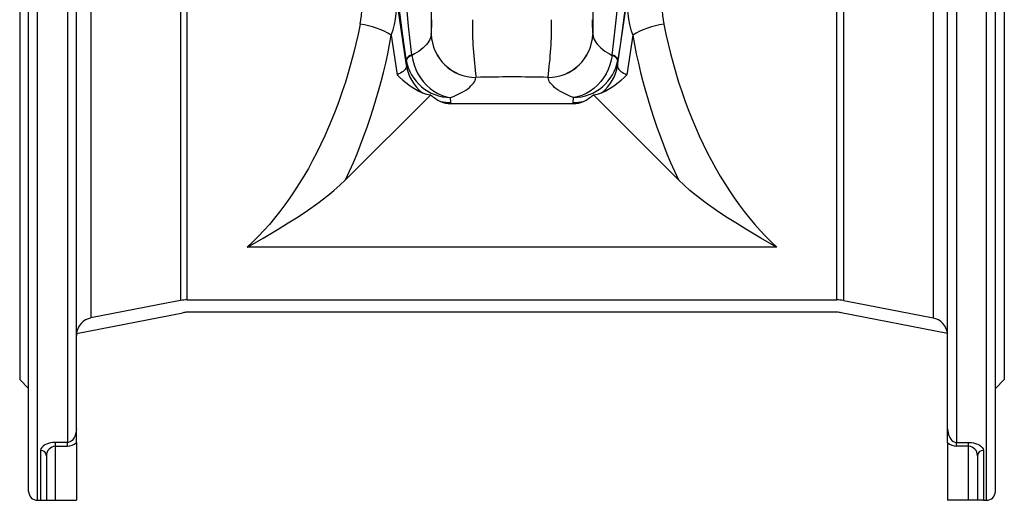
# Model space of a CAD drawing. Extents: x -18 to 1219, y -111 to 1865.
# Tile 2 of 6: x 22 to 352, y 544 to 705. Entities that reach past the tile are written whole.
import ezdxf

# ---------------------------------------------------------------- set-up
doc = ezdxf.new("R2010")
doc.units = 0
doc.layers.get('0').update_dxf_attribs({"linetype": 'CONTINUOUS'})

msp = doc.modelspace()

# ---------------------------------------------------------------- linework, layer by layer
at = {"color": 7, "linetype": 'CONTINUOUS'}
for p, q in [((25.36, 546.52), (25.36, 940.52)), ((349.36, 546.52), (349.36, 940.52)), ((41.36, 567.52), (41.36, 940.43)), ((333.36, 567.52), (333.36, 940.43)), ((160.29, 929.98), (160.29, 699.65)), ((214.42, 929.98), (214.42, 699.65)), ((22.36, 903.02), (22.36, 584.02)), ((352.36, 903.02), (352.36, 584.02)), ((46.21, 882.45), (46.21, 604.6)), ((328.5, 882.45), (328.5, 604.6)), ((76.24, 876.61), (76.24, 610.44)), ((78.53, 610.66), (78.53, 876.39)), ((296.19, 610.66), (296.19, 876.39)), ((298.48, 876.61), (298.48, 610.44)), ((28.36, 543.52), (28.36, 742.03)), ((38.36, 742.03), (38.36, 562.92)), ((336.36, 742.03), (336.36, 562.92)), ((346.36, 543.52), (346.36, 742.03)), ((151.99, 689.2), (148.4, 713.98)), ((222.73, 689.2), (226.32, 713.98)), ((160.3, 699.69), (160.29, 699.65)), ((214.42, 699.69), (214.42, 699.65)), ((146.91, 699.38), (148.83, 686.09)), ((227.81, 699.38), (225.88, 686.09)), ((151.83, 691.27), (151.87, 691.01)), ((151.83, 691.27), (151.99, 689.2)), ((153.79, 692.58), (153.78, 692.66)), ((220.93, 692.58), (220.94, 692.66)), ((222.88, 691.27), (222.73, 689.2)), ((222.88, 691.27), (222.84, 691.01)), ((175.28, 685.17), (175.29, 685.2)), ((199.44, 685.17), (199.43, 685.2)), ((160.1, 679.42), (131.57, 650.89)), ((166.84, 676.8), (166.72, 678.45)), ((207.88, 676.8), (208, 678.45)), ((214.62, 679.42), (243.15, 650.89)), ((207.88, 676.4), (166.84, 676.4)), ((276.09, 628.34), (98.63, 628.34)), ((78.53, 610.66), (296.19, 610.66)), ((41.41, 599.46), (77, 606.38)), ((296.19, 606.52), (78.53, 606.52)), ((333.31, 599.46), (297.72, 606.38)), ((22.36, 584.02), (25.36, 581.02)), ((349.36, 581.02), (352.36, 584.02)), ((41.36, 562.91), (41.36, 567.52)), ((333.36, 562.91), (333.36, 567.52)), ((38.36, 562.92), (34.36, 562.92)), ((34.36, 561.63), (34.36, 562.92)), ((34.36, 561.63), (38.36, 561.63)), ((34.36, 543.52), (34.36, 561.63)), ((38.36, 561.63), (38.36, 562.92)), ((41.36, 562.91), (41.36, 543.52)), ((333.36, 562.91), (333.36, 543.52)), ((336.36, 562.92), (340.36, 562.92)), ((336.36, 561.63), (336.36, 562.92)), ((340.36, 561.63), (336.36, 561.63)), ((340.36, 561.63), (340.36, 562.92)), ((340.36, 543.52), (340.36, 561.63)), ((29.36, 560.26), (29.36, 543.52)), ((31.36, 558.43), (31.36, 543.52)), ((343.36, 558.43), (343.36, 543.52)), ((345.36, 560.26), (345.36, 543.52)), ((28.36, 543.52), (29.36, 543.52)), ((29.36, 543.52), (31.29, 543.52)), ((31.36, 543.52), (34.36, 543.52)), ((34.36, 543.52), (41.36, 543.52)), ((340.36, 543.52), (333.36, 543.52)), ((343.36, 543.52), (340.36, 543.52)), ((345.36, 543.52), (343.43, 543.52)), ((345.36, 543.52), (346.36, 543.52))]:
    msp.add_line(p, q, dxfattribs=at)
for points in [[(153.78, 692.66), (153.26, 697.42), (152.72, 702.34), (152.17, 707.42), (151.59, 712.66), (151.01, 718.05), (150.4, 723.59), (149.78, 729.28), (149.15, 735.11), (148.5, 741.08), (147.84, 747.19), (147.16, 753.42), (146.47, 759.78), (145.77, 766.26)], [(220.94, 692.66), (221.46, 697.42), (222, 702.34), (222.55, 707.42), (223.12, 712.66), (223.71, 718.05), (224.31, 723.59), (224.93, 729.28), (225.57, 735.11), (226.22, 741.08), (226.88, 747.19), (227.56, 753.42), (228.25, 759.78), (228.95, 766.26)], [(141.32, 764.87), (142.24, 758.39), (143.15, 752.03), (144.03, 745.8), (144.9, 739.69), (145.76, 733.72), (146.59, 727.89), (147.4, 722.2), (148.19, 716.66), (148.96, 711.27), (149.72, 706.03), (150.44, 700.95), (151.15, 696.03), (151.83, 691.27)], [(233.4, 764.87), (232.48, 758.39), (231.57, 752.03), (230.68, 745.8), (229.81, 739.69), (228.96, 733.72), (228.13, 727.89), (227.32, 722.2), (226.52, 716.66), (225.75, 711.27), (225, 706.03), (224.27, 700.95), (223.57, 696.03), (222.88, 691.27)], [(136.51, 703.04), (135.82, 699.71), (135.06, 696.42), (134.25, 693.16), (133.39, 689.93), (132.48, 686.74), (131.51, 683.59), (130.49, 680.49), (129.42, 677.42), (128.29, 674.4), (127.12, 671.43), (125.9, 668.51), (124.64, 665.65), (123.32, 662.83), (121.96, 660.07), (120.55, 657.37), (119.1, 654.73), (117.61, 652.16), (116.07, 649.64), (114.49, 647.19), (112.87, 644.81), (111.22, 642.49), (109.52, 640.25), (107.79, 638.08), (106.03, 635.98), (104.22, 633.95), (102.39, 632.01), (100.53, 630.14), (98.63, 628.34)], [(238.2, 703.04), (238.9, 699.71), (239.66, 696.42), (240.46, 693.16), (241.33, 689.93), (242.24, 686.74), (243.21, 683.59), (244.23, 680.49), (245.3, 677.42), (246.42, 674.4), (247.59, 671.43), (248.81, 668.51), (250.08, 665.65), (251.4, 662.83), (252.76, 660.07), (254.17, 657.37), (255.62, 654.73), (257.11, 652.16), (258.65, 649.64), (260.22, 647.19), (261.84, 644.81), (263.5, 642.49), (265.19, 640.25), (266.92, 638.08), (268.69, 635.98), (270.49, 633.95), (272.33, 632.01), (274.19, 630.14), (276.09, 628.34)], [(160.29, 699.65), (160.19, 699.07), (160.03, 698.48), (159.79, 697.9), (159.48, 697.33), (159.1, 696.76), (158.66, 696.2), (158.16, 695.64), (157.58, 695.1), (156.95, 694.57), (156.25, 694.05), (155.49, 693.54), (154.67, 693.05), (153.79, 692.58)], [(214.42, 699.65), (214.52, 699.07), (214.69, 698.48), (214.93, 697.9), (215.24, 697.33), (215.61, 696.76), (216.05, 696.2), (216.56, 695.64), (217.13, 695.1), (217.77, 694.57), (218.47, 694.05), (219.23, 693.54), (220.05, 693.05), (220.93, 692.58)], [(153.79, 692.58), (154.09, 690.99), (154.53, 689.41), (155.12, 687.88), (155.83, 686.44), (156.67, 685.06), (157.63, 683.78), (158.71, 682.59), (159.89, 681.52), (161.15, 680.59), (162.53, 679.79), (163.98, 679.15), (165.46, 678.69), (166.69, 678.45), (166.72, 678.45)], [(220.93, 692.58), (220.63, 690.99), (220.18, 689.41), (219.6, 687.88), (218.89, 686.44), (218.04, 685.06), (217.09, 683.78), (216.01, 682.59), (214.83, 681.52), (213.57, 680.59), (212.18, 679.79), (210.74, 679.15), (209.25, 678.69), (208.02, 678.45), (208, 678.45)], [(151.99, 689.2), (151.98, 688.85), (151.9, 688.51), (151.76, 688.17), (151.54, 687.85), (151.26, 687.53), (150.9, 687.22), (150.48, 686.92), (150, 686.63), (149.45, 686.36), (148.83, 686.09)], [(222.73, 689.2), (222.74, 688.85), (222.81, 688.51), (222.96, 688.17), (223.18, 687.85), (223.46, 687.53), (223.81, 687.22), (224.23, 686.92), (224.72, 686.63), (225.27, 686.36), (225.88, 686.09)], [(166.72, 678.45), (167.72, 678.85), (168.67, 679.25), (169.56, 679.67), (170.39, 680.1), (171.15, 680.53), (171.86, 680.97), (172.5, 681.42), (173.08, 681.87), (173.6, 682.33), (174.04, 682.79), (174.43, 683.26), (174.74, 683.73), (174.99, 684.21), (175.17, 684.69), (175.28, 685.17)], [(208, 678.45), (207, 678.85), (206.05, 679.25), (205.16, 679.67), (204.33, 680.1), (203.56, 680.53), (202.86, 680.97), (202.21, 681.42), (201.64, 681.87), (201.12, 682.33), (200.67, 682.79), (200.29, 683.26), (199.98, 683.73), (199.73, 684.21), (199.55, 684.69), (199.44, 685.17)], [(166.84, 676.4), (166.85, 676.6), (166.84, 676.8)], [(207.88, 676.4), (207.87, 676.6), (207.88, 676.8)], [(98.63, 628.34), (98.68, 628.37), (103.91, 631.36), (109.03, 634.4), (112.37, 636.45), (115.64, 638.54), (118.82, 640.66), (122.3, 643.11), (125.6, 645.63), (127.7, 647.35), (129.7, 649.1), (131.57, 650.89)], [(276.09, 628.34), (276.03, 628.37), (270.81, 631.36), (265.69, 634.4), (262.34, 636.45), (259.07, 638.54), (255.89, 640.66), (252.42, 643.11), (249.12, 645.63), (247.01, 647.35), (245.02, 649.1), (243.15, 650.89)], [(76.24, 610.44), (72.14, 609.64), (46.21, 604.6)], [(298.48, 610.44), (302.57, 609.64), (328.5, 604.6)], [(41.36, 567.52), (41.32, 566.79), (41.21, 566.06), (40.98, 565.28), (40.64, 564.52), (40.32, 564.02), (39.9, 563.57), (39.57, 563.31), (39.18, 563.1), (38.58, 562.94), (38.36, 562.92)], [(333.36, 567.52), (333.4, 566.79), (333.51, 566.06), (333.73, 565.28), (334.08, 564.52), (334.4, 564.02), (334.82, 563.57), (335.15, 563.31), (335.54, 563.1), (336.14, 562.94), (336.36, 562.92)], [(34.36, 562.92), (33.83, 562.91), (33.32, 562.86), (32.65, 562.75), (32.03, 562.6), (31.36, 562.37), (30.78, 562.09), (30.19, 561.69), (29.75, 561.26), (29.46, 560.76), (29.36, 560.26)], [(340.36, 562.92), (340.88, 562.91), (341.4, 562.86), (342.07, 562.75), (342.69, 562.6), (343.36, 562.37), (343.93, 562.09), (344.53, 561.69), (344.97, 561.26), (345.26, 560.76), (345.36, 560.26)]]:
    msp.add_lwpolyline(points, dxfattribs=at)
for centre, radius, start, end in [((102.7, 708.97), 34.33, 350.0492, 9.9338), ((119.72, 709.53), 29.02, 339.525, 8.8098), ((255, 709.53), 29.02, 171.1902, 200.475), ((272.02, 708.97), 34.33, 170.0662, 189.9508), ((133.14, 676.84), 26.41, 58.5972, 82.668), ((112, 703.75), 48.47, 355.201, 0.9346), ((313.89, 703.66), 139.82, 179.6418, 187.5866), ((60.83, 703.66), 139.82, 352.4134, 0.3582), ((262.72, 703.75), 48.47, 179.0654, 184.799), ((241.57, 676.84), 26.41, 97.332, 121.4028), ((175.24, 700.12), 14.95, 181.7766, 270.1548), ((175.25, 700.16), 14.95, 181.7766, 270.1548), ((199.47, 700.16), 14.95, 269.8452, 358.2234), ((199.48, 700.12), 14.95, 269.8452, 358.2234), ((-44.27, 733.18), 194.15, 334.9217, 349.9751), ((418.99, 733.18), 194.15, 190.0249, 205.0783), ((154.22, 690), 2.7, 99.3057, 151.821), ((154.37, 689.92), 2.72, 102.1926, 156.2172), ((166.93, 693.76), 15.31, 190.3207, 269.1876), ((207.78, 693.76), 15.31, 270.8124, 349.6793), ((220.35, 689.92), 2.72, 23.7828, 77.8074), ((220.5, 690), 2.7, 28.179, 80.6943), ((166.13, 691.31), 14.29, 188.4565, 232.0236), ((208.59, 691.31), 14.29, 307.9764, 351.5435), ((170.18, 707.06), 29.92, 224.4905, 244.5727), ((187.36, 223.85), 461.51, 88.5011, 91.4989), ((204.54, 707.06), 29.92, 295.4273, 315.5095), ((160.61, 688.16), 8.76, 247.9957, 266.6063), ((214.1, 688.16), 8.76, 273.3937, 292.0043), ((168.59, 688.38), 12.35, 226.5544, 245.2602), ((166.89, 684.67), 8.27, 245.1705, 269.6486), ((166.76, 692.28), 15.47, 257.5286, 270.295), ((207.83, 684.67), 8.27, 270.3514, 294.8295), ((207.96, 692.28), 15.47, 269.705, 282.4714), ((206.13, 688.38), 12.35, 294.7398, 313.4456), ((78.53, 598.67), 11.99, 89.9997, 101.0116), ((296.19, 598.67), 11.99, 78.9884, 90.0003), ((47.36, 598.71), 6, 101.0277, 172.7897), ((78.53, 598.52), 8, 90, 101), ((296.19, 598.52), 8, 79, 90), ((327.36, 598.71), 6, 7.2103, 78.9723), ((47.36, 598.58), 6, 171.525, 180), ((327.36, 598.58), 6, 0, 8.4704), ((34.49, 558.5), 3.14, 92.474, 181.3683), ((38.27, 566.02), 4.38, 271.1427, 314.7955), ((336.45, 566.02), 4.38, 225.2045, 268.8573), ((340.22, 558.5), 3.14, 358.6317, 87.526), ((29.44, 558.34), 1.92, 2.6096, 92.391), ((345.28, 558.34), 1.92, 87.609, 177.3904), ((28.36, 546.52), 3, 180, 270), ((346.36, 546.52), 3, 270, 0)]:
    msp.add_arc(centre, radius, start, end, dxfattribs=at)

doc.saveas('drawing.dxf')
